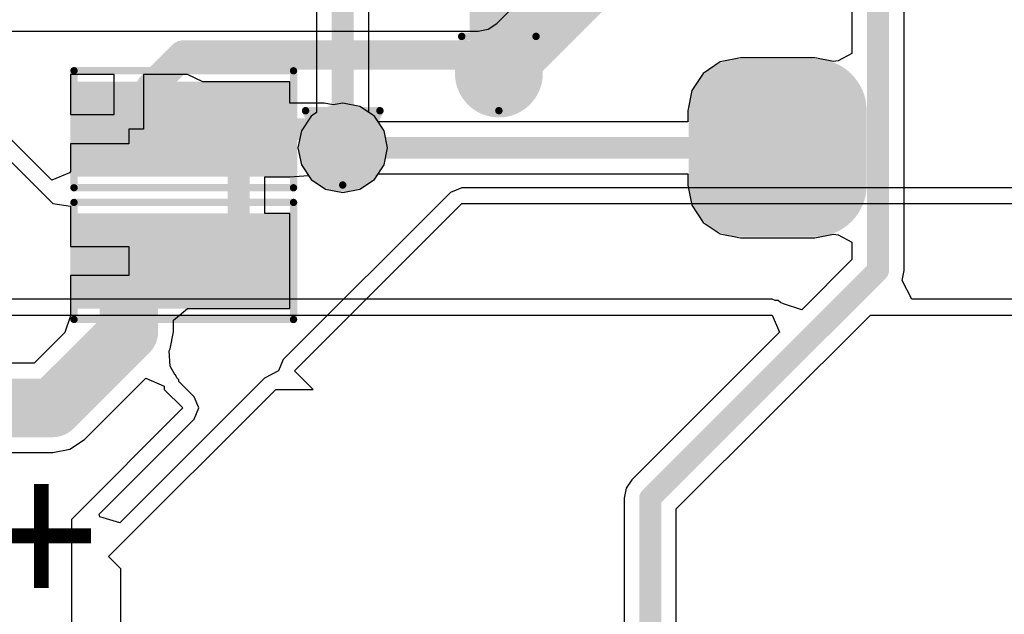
# Model space of a CAD drawing. Header units: millimetres. Extents: x 9.4 to 105.2, y 7.6 to 67.1.
# Tile 66 of 152: x 74.2 to 80.9, y 13.4 to 17.5. Entities that reach past the tile are written whole.
import ezdxf

# ---------------------------------------------------------------- set-up
doc = ezdxf.new("R2010")
doc.units = ezdxf.units.MM
for name, color, linetype in [('BottomLayer', 5, 'Continuous'), ('BottomPaste', 16, 'Continuous'), ('BottomSolder', 6, 'Continuous'), ('DrillDrawing', 1, 'Continuous'), ('Mechanical13', 56, 'Continuous'), ('Mechanical15', 56, 'Continuous'), ('TopLayer', 1, 'Continuous'), ('TopOverlay', 2, 'Continuous'), ('TopPaste', 8, 'Continuous'), ('TopSolder', 216, 'Continuous'), ('ViaHoleLayer', 16, 'Continuous')]:
    doc.layers.add(name, color=color, linetype=linetype)
doc.styles.add('Arial', font='arial.ttf', dxfattribs={"height": 0.2})

msp = doc.modelspace()

# ---------------------------------------------------------------- hatches: boundary and pattern name
at = {"layer": 'BottomLayer'}
h = msp.add_hatch(color=5, dxfattribs=at)
edge = h.paths.add_edge_path()
edge.add_arc((77.47, 17.145), 0.2, 0, 360)
h = msp.add_hatch(color=5, dxfattribs=at)
edge = h.paths.add_edge_path()
edge.add_arc((79.1211, 16.383), 0.254, 180, 270)
edge.add_line((79.1211, 16.129), (79.6291, 16.129))
edge.add_arc((79.6291, 16.383), 0.254, 270, 360)
edge.add_line((79.8831, 16.383), (79.8831, 16.891))
edge.add_arc((79.6291, 16.891), 0.254, 0, 90)
edge.add_line((79.6291, 17.145), (79.1211, 17.145))
edge.add_arc((79.1211, 16.891), 0.254, 90, 180)
edge.add_line((78.8671, 16.891), (78.8671, 16.383))
h = msp.add_hatch(color=5, dxfattribs=at)
edge = h.paths.add_edge_path()
edge.add_arc((76.4032, 16.637), 0.2, 0, 360)
at = {"layer": 'BottomPaste'}
h = msp.add_hatch(color=16, dxfattribs=at)
edge = h.paths.add_edge_path()
edge.add_arc((79.1211, 16.383), 0.204, 180, 270)
edge.add_line((79.1211, 16.179), (79.6291, 16.179))
edge.add_arc((79.6291, 16.383), 0.204, 270, 360)
edge.add_line((79.8331, 16.383), (79.8331, 16.891))
edge.add_arc((79.6291, 16.891), 0.204, 0, 90)
edge.add_line((79.6291, 17.095), (79.1211, 17.095))
edge.add_arc((79.1211, 16.891), 0.204, 90, 180)
edge.add_line((78.9171, 16.891), (78.9171, 16.383))
at = {"layer": 'BottomSolder'}
h = msp.add_hatch(color=6, dxfattribs=at)
edge = h.paths.add_edge_path()
edge.add_arc((77.47, 17.145), 0.3, 0, 360)
h = msp.add_hatch(color=6, dxfattribs=at)
edge = h.paths.add_edge_path()
edge.add_arc((79.1211, 16.383), 0.354, 180, 270)
edge.add_line((79.1211, 16.029), (79.6291, 16.029))
edge.add_arc((79.6291, 16.383), 0.354, 270, 360)
edge.add_line((79.9831, 16.383), (79.9831, 16.891))
edge.add_arc((79.6291, 16.891), 0.354, 0, 90)
edge.add_line((79.6291, 17.245), (79.1211, 17.245))
edge.add_arc((79.1211, 16.891), 0.354, 90, 180)
edge.add_line((78.7671, 16.891), (78.7671, 16.383))
h = msp.add_hatch(color=6, dxfattribs=at)
edge = h.paths.add_edge_path()
edge.add_arc((76.4032, 16.637), 0.3, 0, 360)
at = {"layer": 'TopLayer'}
h = msp.add_hatch(color=1, dxfattribs=at)
edge = h.paths.add_edge_path()
edge.add_arc((77.47, 17.145), 0.2, 0, 360)
for points in [[(75.192, 16.989), (75.192, 16.539), (74.692, 16.539), (74.692, 16.989)], [(75.942, 16.989), (75.942, 16.539), (75.442, 16.539), (75.442, 16.989)], [(75.192, 16.0887), (75.192, 15.6387), (74.692, 15.6387), (74.692, 16.0887)], [(75.942, 16.0887), (75.942, 15.6387), (75.442, 15.6387), (75.442, 16.0887)]]:
    msp.add_hatch(color=1, dxfattribs=at).paths.add_polyline_path(points)
h = msp.add_hatch(color=1, dxfattribs=at)
edge = h.paths.add_edge_path()
edge.add_arc((76.4032, 16.637), 0.2, 0, 360)
at = {"layer": 'TopPaste'}
for points in [[(75.142, 16.939), (75.142, 16.589), (74.742, 16.589), (74.742, 16.939)], [(75.892, 16.939), (75.892, 16.589), (75.492, 16.589), (75.492, 16.939)], [(75.142, 16.0387), (75.142, 15.6887), (74.742, 15.6887), (74.742, 16.0387)], [(75.892, 16.0387), (75.892, 15.6887), (75.492, 15.6887), (75.492, 16.0387)]]:
    msp.add_hatch(color=8, dxfattribs=at).paths.add_polyline_path(points)
at = {"layer": 'TopSolder'}
h = msp.add_hatch(color=216, dxfattribs=at)
edge = h.paths.add_edge_path()
edge.add_arc((77.47, 17.145), 0.3, 0, 360)
for points in [[(75.292, 17.089), (75.292, 16.439), (74.592, 16.439), (74.592, 17.089)], [(76.042, 17.089), (76.042, 16.439), (75.342, 16.439), (75.342, 17.089)], [(75.292, 16.1887), (75.292, 15.5387), (74.592, 15.5387), (74.592, 16.1887)], [(76.042, 16.1887), (76.042, 15.5387), (75.342, 15.5387), (75.342, 16.1887)]]:
    msp.add_hatch(color=216, dxfattribs=at).paths.add_polyline_path(points)
h = msp.add_hatch(color=216, dxfattribs=at)
edge = h.paths.add_edge_path()
edge.add_arc((76.4032, 16.637), 0.3, 0, 360)
at = {"layer": 'ViaHoleLayer'}
h = msp.add_hatch(color=16, dxfattribs=at)
edge = h.paths.add_edge_path()
edge.add_arc((77.47, 17.145), 0.1, 0, 360)
h = msp.add_hatch(color=16, dxfattribs=at)
edge = h.paths.add_edge_path()
edge.add_arc((76.4032, 16.637), 0.1, 0, 360)

# ---------------------------------------------------------------- linework, layer by layer
at = {"layer": 'BottomLayer'}
for p, q in [((76.5816, 16.8786), (76.5816, 20.2946)), ((76.2248, 20.2207), (76.2248, 16.8786)), ((80.2392, 15.7988), (80.2392, 19.6342)), ((79.8824, 19.5603), (79.8824, 17.2822)), ((78.9829, 17.2245), (78.8658, 17.1462)), ((79.1211, 17.2519), (78.9829, 17.2245)), ((79.6291, 17.2519), (79.1211, 17.2519)), ((79.7554, 17.2268), (79.6291, 17.2519)), ((79.7885, 17.232), (79.7554, 17.2268)), ((79.8824, 17.2822), (79.7885, 17.232)), ((78.8658, 17.1462), (78.7876, 17.0291)), ((78.7876, 17.0291), (78.7601, 16.891)), ((78.7601, 16.891), (78.7601, 16.8154)), ((76.1869, 16.8533), (76.1206, 16.7541)), ((76.2248, 16.8786), (76.1869, 16.8533)), ((76.6195, 16.8533), (76.5816, 16.8786)), ((76.6448, 16.8154), (76.6195, 16.8533)), ((76.1206, 16.7541), (76.0973, 16.637)), ((78.7601, 16.8154), (76.6448, 16.8154)), ((76.0973, 16.637), (76.1206, 16.5199)), ((76.1206, 16.5199), (76.1869, 16.4207)), ((76.1869, 16.4207), (76.2861, 16.3544)), ((76.5203, 16.3544), (76.6195, 16.4207)), ((76.6195, 16.4207), (76.6448, 16.4586)), ((76.6448, 16.4586), (78.7601, 16.4586)), ((78.7601, 16.4586), (78.7601, 16.383)), ((76.2861, 16.3544), (76.4032, 16.3311)), ((76.4032, 16.3311), (76.5203, 16.3544)), ((78.7601, 16.383), (78.7876, 16.2449)), ((78.7876, 16.2449), (78.8658, 16.1278)), ((78.8658, 16.1278), (78.9829, 16.0495)), ((78.9829, 16.0495), (79.1211, 16.0221)), ((79.1211, 16.0221), (79.6291, 16.0221)), ((79.6291, 16.0221), (79.7554, 16.0472)), ((79.7554, 16.0472), (79.7885, 16.042)), ((79.7885, 16.042), (79.8824, 15.9918)), ((79.8824, 15.9918), (79.8824, 15.8727)), ((79.8824, 15.8727), (79.5398, 15.5302)), ((80.2256, 15.7305), (80.2392, 15.7988)), ((80.2248, 15.7292), (80.2256, 15.7305)), ((80.2927, 15.6022), (80.2248, 15.7292)), ((79.3377, 15.6022), (71.4419, 15.6022)), ((79.3576, 15.594), (79.3377, 15.6022)), ((79.3792, 15.594), (79.3576, 15.594)), ((79.3944, 15.5788), (79.3792, 15.594)), ((79.4143, 15.5705), (79.3944, 15.5788)), ((79.5398, 15.5302), (79.4143, 15.5705)), ((82.169, 15.6022), (80.2927, 15.6022)), ((71.4419, 15.494), (79.3377, 15.494)), ((78.6824, 14.1681), (80.0083, 15.494)), ((79.3377, 15.494), (79.3863, 15.3767)), ((80.0083, 15.494), (82.169, 15.494)), ((79.3863, 15.3767), (78.3778, 14.3682)), ((78.3778, 14.3682), (78.3391, 14.3103)), ((78.3391, 14.3103), (78.3256, 14.242)), ((78.3256, 14.242), (78.3256, 12.795)), ((78.6824, 12.795), (78.6824, 14.1681))]:
    msp.add_line(p, q, dxfattribs=at)
for points, const_width in [([(76.4032, 16.637), (76.4032, 20.2946)], 0.15), ([(77.47, 17.145), (77.47, 20.066)], 0.4), ([(80.0608, 15.7988), (80.0608, 19.6342)], 0.15), ([(76.4032, 16.637), (79.3751, 16.637)], 0.15), ([(78.504, 14.242), (80.0608, 15.7988)], 0.15), ([(78.504, 12.195), (78.504, 14.242)], 0.15)]:
    msp.add_lwpolyline(points, dxfattribs=dict(at, const_width=const_width))
for points, const_width in [([(77.37, 17.145, 1), (77.57, 17.145, 1)], 0.2), ([(76.3657, 16.637, 1), (76.4407, 16.637, 1)], 0.075), ([(76.3657, 16.637, 1), (76.4407, 16.637, 1)], 0.075), ([(79.3376, 16.637, 1), (79.4126, 16.637, 1)], 0.075), ([(80.0233, 15.7988, 1), (80.0983, 15.7988, 1)], 0.075), ([(80.0233, 15.7988, 1), (80.0983, 15.7988, 1)], 0.075), ([(78.4665, 14.242, 1), (78.5415, 14.242, 1)], 0.075), ([(78.4665, 14.242, 1), (78.5415, 14.242, 1)], 0.075)]:
    msp.add_lwpolyline(points, format="xyb", close=True, dxfattribs=dict(at, const_width=const_width))
at = {"layer": 'DrillDrawing', "const_width": 0.0508}
for points in [[(77.216, 17.399), (77.724, 17.399)], [(77.216, 17.399), (77.47, 16.891)], [(77.47, 16.891), (77.724, 17.399)], [(76.1492, 16.891), (76.6572, 16.891)], [(76.1492, 16.891), (76.4032, 16.383)], [(76.4032, 16.383), (76.6572, 16.891)]]:
    msp.add_lwpolyline(points, dxfattribs=at)
at = {"layer": 'DrillDrawing', "const_width": 0.0254}
for points in [[(77.2033, 17.399, 1), (77.2287, 17.399, 1)], [(77.2033, 17.399, 1), (77.2287, 17.399, 1)], [(77.7113, 17.399, 1), (77.7367, 17.399, 1)], [(77.7113, 17.399, 1), (77.7367, 17.399, 1)], [(76.1365, 16.891, 1), (76.1619, 16.891, 1)], [(76.1365, 16.891, 1), (76.1619, 16.891, 1)], [(76.6445, 16.891, 1), (76.6699, 16.891, 1)], [(76.6445, 16.891, 1), (76.6699, 16.891, 1)], [(77.4573, 16.891, 1), (77.4827, 16.891, 1)], [(77.4573, 16.891, 1), (77.4827, 16.891, 1)], [(76.3905, 16.383, 1), (76.4159, 16.383, 1)], [(76.3905, 16.383, 1), (76.4159, 16.383, 1)]]:
    msp.add_lwpolyline(points, format="xyb", close=True, dxfattribs=at)
at = {"layer": 'Mechanical13', "const_width": 0.1}
for points in [[(74.792, 17.039), (75.842, 17.039)], [(74.792, 16.489), (74.792, 17.039)], [(75.842, 16.489), (75.842, 17.039)], [(74.792, 16.489), (75.842, 16.489)], [(74.792, 16.1388), (75.842, 16.1388)], [(74.792, 15.5887), (74.792, 16.1388)], [(75.842, 15.5887), (75.842, 16.1388)], [(74.792, 15.5887), (75.842, 15.5887)]]:
    msp.add_lwpolyline(points, dxfattribs=at)
at = {"layer": 'Mechanical13', "const_width": 0.05}
for points in [[(74.767, 17.039, 1), (74.817, 17.039, 1)], [(74.767, 17.039, 1), (74.817, 17.039, 1)], [(75.817, 17.039, 1), (75.867, 17.039, 1)], [(75.817, 17.039, 1), (75.867, 17.039, 1)], [(74.767, 16.489, 1), (74.817, 16.489, 1)], [(74.767, 16.489, 1), (74.817, 16.489, 1)], [(75.817, 16.489, 1), (75.867, 16.489, 1)], [(75.817, 16.489, 1), (75.867, 16.489, 1)], [(74.767, 16.1388, 1), (74.817, 16.1388, 1)], [(74.767, 16.1388, 1), (74.817, 16.1388, 1)], [(75.817, 16.1388, 1), (75.867, 16.1388, 1)], [(75.817, 16.1388, 1), (75.867, 16.1388, 1)], [(74.767, 15.5887, 1), (74.817, 15.5887, 1)], [(74.767, 15.5887, 1), (74.817, 15.5887, 1)], [(75.817, 15.5887, 1), (75.867, 15.5887, 1)], [(75.817, 15.5887, 1), (75.867, 15.5887, 1)]]:
    msp.add_lwpolyline(points, format="xyb", close=True, dxfattribs=at)
at = {"layer": 'Mechanical15'}
for points, const_width in [([(74.567, 17.164), (76.067, 17.164)], 0.05), ([(74.567, 16.364), (74.567, 17.164)], 0.05), ([(76.067, 16.364), (76.067, 17.164)], 0.05), ([(75.317, 16.489), (75.317, 17.039)], 0.1), ([(75.042, 16.764), (75.592, 16.764)], 0.1), ([(74.567, 16.364), (76.067, 16.364)], 0.05), ([(74.567, 16.2637), (76.067, 16.2637)], 0.05), ([(74.567, 15.4637), (74.567, 16.2637)], 0.05), ([(76.067, 15.4637), (76.067, 16.2637)], 0.05), ([(75.317, 15.5887), (75.317, 16.1388)], 0.1), ([(75.042, 15.8637), (75.592, 15.8637)], 0.1), ([(74.567, 15.4637), (76.067, 15.4637)], 0.05)]:
    msp.add_lwpolyline(points, dxfattribs=dict(at, const_width=const_width))
for points, const_width in [([(74.5545, 17.164, 1), (74.5795, 17.164, 1)], 0.025), ([(74.5545, 17.164, 1), (74.5795, 17.164, 1)], 0.025), ([(76.0545, 17.164, 1), (76.0795, 17.164, 1)], 0.025), ([(76.0545, 17.164, 1), (76.0795, 17.164, 1)], 0.025), ([(75.292, 17.039, 1), (75.342, 17.039, 1)], 0.05), ([(75.017, 16.764, 1), (75.067, 16.764, 1)], 0.05), ([(75.567, 16.764, 1), (75.617, 16.764, 1)], 0.05), ([(75.292, 16.489, 1), (75.342, 16.489, 1)], 0.05), ([(74.5545, 16.364, 1), (74.5795, 16.364, 1)], 0.025), ([(74.5545, 16.364, 1), (74.5795, 16.364, 1)], 0.025), ([(76.0545, 16.364, 1), (76.0795, 16.364, 1)], 0.025), ([(76.0545, 16.364, 1), (76.0795, 16.364, 1)], 0.025), ([(74.5545, 16.2637, 1), (74.5795, 16.2637, 1)], 0.025), ([(74.5545, 16.2637, 1), (74.5795, 16.2637, 1)], 0.025), ([(76.0545, 16.2637, 1), (76.0795, 16.2637, 1)], 0.025), ([(76.0545, 16.2637, 1), (76.0795, 16.2637, 1)], 0.025), ([(75.292, 16.1388, 1), (75.342, 16.1388, 1)], 0.05), ([(75.017, 15.8637, 1), (75.067, 15.8637, 1)], 0.05), ([(75.567, 15.8637, 1), (75.617, 15.8637, 1)], 0.05), ([(75.292, 15.5887, 1), (75.342, 15.5887, 1)], 0.05), ([(74.5545, 15.4637, 1), (74.5795, 15.4637, 1)], 0.025), ([(74.5545, 15.4637, 1), (74.5795, 15.4637, 1)], 0.025), ([(76.0545, 15.4637, 1), (76.0795, 15.4637, 1)], 0.025), ([(76.0545, 15.4637, 1), (76.0795, 15.4637, 1)], 0.025)]:
    msp.add_lwpolyline(points, format="xyb", close=True, dxfattribs=dict(at, const_width=const_width))
at = {"layer": 'TopLayer'}
for p, q in [((72.771, 17.907), (74.422, 16.256)), ((77.4555, 17.4877), (77.9068, 17.9391)), ((73.5752, 17.4355), (77.3293, 17.4355)), ((77.3293, 17.4355), (77.3976, 17.449)), ((77.3976, 17.449), (77.4555, 17.4877)), ((74.415, 16.4161), (73.5181, 17.313)), ((74.842, 17.139), (74.542, 17.139)), ((74.542, 17.139), (74.542, 16.864)), ((74.842, 16.864), (74.842, 17.139)), ((75.2357, 17.139), (75.042, 17.139)), ((75.042, 17.139), (75.042, 16.764)), ((75.342, 17.139), (75.2357, 17.139)), ((75.4483, 17.089), (75.342, 17.139)), ((76.042, 17.089), (75.4483, 17.089)), ((76.042, 16.9424), (76.042, 17.089)), ((76.2762, 16.9424), (76.042, 16.9424)), ((76.3386, 16.93), (76.2762, 16.9424)), ((76.4032, 16.9429), (76.3386, 16.93)), ((76.5203, 16.9196), (76.4032, 16.9429)), ((76.6195, 16.8533), (76.5203, 16.9196)), ((74.542, 16.864), (74.842, 16.864)), ((76.6858, 16.7541), (76.6195, 16.8533)), ((75.042, 16.764), (74.942, 16.764)), ((74.942, 16.764), (74.942, 16.664)), ((76.7091, 16.637), (76.6858, 16.7541)), ((74.942, 16.664), (74.542, 16.664)), ((74.542, 16.664), (74.542, 16.4764)), ((76.6858, 16.5199), (76.7091, 16.637)), ((76.6195, 16.4207), (76.6858, 16.5199)), ((74.5361, 16.4662), (74.415, 16.4161)), ((74.542, 16.4764), (74.5361, 16.4662)), ((75.8704, 16.1887), (75.8704, 16.439)), ((75.8704, 16.439), (76.042, 16.439)), ((76.042, 16.439), (76.169, 16.4475)), ((76.042, 16.439), (76.042, 16.439)), ((76.169, 16.4475), (76.1869, 16.4207)), ((76.1869, 16.4207), (76.2861, 16.3544)), ((76.5203, 16.3544), (76.6195, 16.4207)), ((76.2861, 16.3544), (76.4032, 16.3311)), ((76.4032, 16.3311), (76.5203, 16.3544)), ((77.216, 16.3642), (77.1395, 16.3325)), ((85.1049, 16.3642), (77.216, 16.3642)), ((77.1395, 16.3325), (75.9965, 15.1895)), ((74.422, 16.256), (74.4221, 16.256)), ((74.4221, 16.256), (74.542, 16.2387)), ((74.542, 16.2387), (74.542, 15.9637)), ((76.073, 15.113), (77.216, 16.256)), ((77.216, 16.256), (85.1049, 16.256)), ((76.042, 16.1887), (75.8704, 16.1887)), ((76.042, 15.5387), (76.042, 16.1887)), ((74.542, 15.9637), (74.942, 15.9637)), ((74.942, 15.9637), (74.942, 15.7637)), ((74.942, 15.7637), (74.542, 15.7637)), ((74.542, 15.7637), (74.542, 15.4887)), ((74.542, 15.4887), (74.5045, 15.3741)), ((74.542, 15.4887), (74.542, 15.4887)), ((74.542, 15.4887), (74.542, 15.4887)), ((75.2479, 15.4594), (75.342, 15.5387)), ((75.342, 15.5387), (75.419, 15.5387)), ((75.419, 15.5387), (76.042, 15.5387)), ((75.2479, 15.379), (75.2479, 15.4594)), ((74.5045, 15.3741), (74.2953, 15.1649)), ((75.2246, 15.2619), (75.2479, 15.379)), ((75.2479, 15.379), (75.2479, 15.379)), ((75.2166, 15.2499), (75.2246, 15.2619)), ((75.2232, 15.1444), (75.2166, 15.2499)), ((74.2953, 15.1649), (73.207, 15.1649)), ((75.2563, 15.0871), (75.2232, 15.1444)), ((75.9965, 15.1895), (75.9648, 15.113)), ((75.2605, 15.0854), (75.2563, 15.0871)), ((75.2688, 15.0655), (75.2605, 15.0854)), ((75.9648, 15.113), (75.8695, 15.0625)), ((76.2, 14.986), (76.073, 15.113)), ((74.6383, 14.6427), (75.057, 15.0614)), ((75.8695, 15.0625), (74.8802, 14.0733)), ((75.057, 15.0614), (75.184, 15.0088)), ((75.184, 15.0088), (75.184, 14.986)), ((75.284, 15.0502), (75.2688, 15.0655)), ((75.284, 15.0391), (75.284, 15.0502)), ((75.3875, 14.9355), (75.284, 15.0391)), ((74.803, 13.843), (75.946, 14.986)), ((75.184, 14.986), (75.311, 14.859)), ((75.4192, 14.859), (75.3875, 14.9355)), ((75.3875, 14.9355), (75.3875, 14.9355)), ((75.946, 14.986), (76.2, 14.986)), ((75.311, 14.859), (74.549, 14.097)), ((75.3875, 14.7825), (75.4192, 14.859)), ((74.7387, 14.1336), (75.3875, 14.7825)), ((74.5391, 14.5764), (74.6383, 14.6427)), ((73.6364, 14.5531), (74.422, 14.5531)), ((74.422, 14.5531), (74.5391, 14.5764)), ((74.422, 14.5531), (74.422, 14.5531)), ((74.7424, 14.1151), (74.7387, 14.1336)), ((74.549, 14.097), (74.549, 12.192)), ((74.8802, 14.0733), (74.7424, 14.1151)), ((74.886, 13.76), (74.803, 13.843)), ((74.886, 12.559), (74.886, 13.76))]:
    msp.add_line(p, q, dxfattribs=at)
for points, const_width in [([(77.47, 17.145), (80.313, 19.988)], 0.4), ([(75.092, 17.053), (75.311, 17.272)], 0.2), ([(75.311, 17.272), (77.2889, 17.272)], 0.2), ([(77.2889, 17.272), (77.4159, 17.145)], 0.2), ([(77.4159, 17.145), (77.47, 17.145)], 0.2), ([(75.092, 16.889), (75.092, 17.053)], 0.2), ([(74.967, 16.764), (75.092, 16.889)], 0.2), ([(74.942, 16.764), (74.967, 16.764)], 0.2), ([(75.692, 16.764), (76.2762, 16.764)], 0.15), ([(75.692, 15.8637), (75.692, 16.764)], 0.15), ([(76.2762, 16.764), (76.4032, 16.637)], 0.15), ([(74.942, 15.379), (74.942, 15.8637)], 0.4), ([(74.422, 14.859), (74.942, 15.379)], 0.4), ([(72.732, 14.859), (74.422, 14.859)], 0.4)]:
    msp.add_lwpolyline(points, dxfattribs=dict(at, const_width=const_width))
for points, const_width in [([(75.261, 17.272, 1), (75.361, 17.272, 1)], 0.1), ([(75.261, 17.272, 1), (75.361, 17.272, 1)], 0.1), ([(77.2389, 17.272, 1), (77.3389, 17.272, 1)], 0.1), ([(77.2389, 17.272, 1), (77.3389, 17.272, 1)], 0.1), ([(77.37, 17.145, 1), (77.57, 17.145, 1)], 0.2), ([(77.3659, 17.145, 1), (77.4659, 17.145, 1)], 0.1), ([(77.3659, 17.145, 1), (77.4659, 17.145, 1)], 0.1), ([(77.42, 17.145, 1), (77.52, 17.145, 1)], 0.1), ([(75.042, 17.053, 1), (75.142, 17.053, 1)], 0.1), ([(75.042, 17.053, 1), (75.142, 17.053, 1)], 0.1), ([(75.042, 16.889, 1), (75.142, 16.889, 1)], 0.1), ([(75.042, 16.889, 1), (75.142, 16.889, 1)], 0.1), ([(74.892, 16.764, 1), (74.992, 16.764, 1)], 0.1), ([(74.917, 16.764, 1), (75.017, 16.764, 1)], 0.1), ([(74.917, 16.764, 1), (75.017, 16.764, 1)], 0.1), ([(75.6545, 16.764, 1), (75.7295, 16.764, 1)], 0.075), ([(75.6545, 16.764, 1), (75.7295, 16.764, 1)], 0.075), ([(76.2387, 16.764, 1), (76.3137, 16.764, 1)], 0.075), ([(76.2387, 16.764, 1), (76.3137, 16.764, 1)], 0.075), ([(76.3657, 16.637, 1), (76.4407, 16.637, 1)], 0.075), ([(74.842, 15.8637, 1), (75.042, 15.8637, 1)], 0.2), ([(75.6545, 15.8637, 1), (75.7295, 15.8637, 1)], 0.075), ([(74.842, 15.379, 1), (75.042, 15.379, 1)], 0.2), ([(74.842, 15.379, 1), (75.042, 15.379, 1)], 0.2), ([(74.322, 14.859, 1), (74.522, 14.859, 1)], 0.2), ([(74.322, 14.859, 1), (74.522, 14.859, 1)], 0.2)]:
    msp.add_lwpolyline(points, format="xyb", close=True, dxfattribs=dict(at, const_width=const_width))

# ---------------------------------------------------------------- texts
at = {"layer": 'TopOverlay', "style": 'Arial'}
msp.add_text('+', height=1, dxfattribs=at).set_placement((73.9362, 13.5008))

doc.saveas('drawing.dxf')
